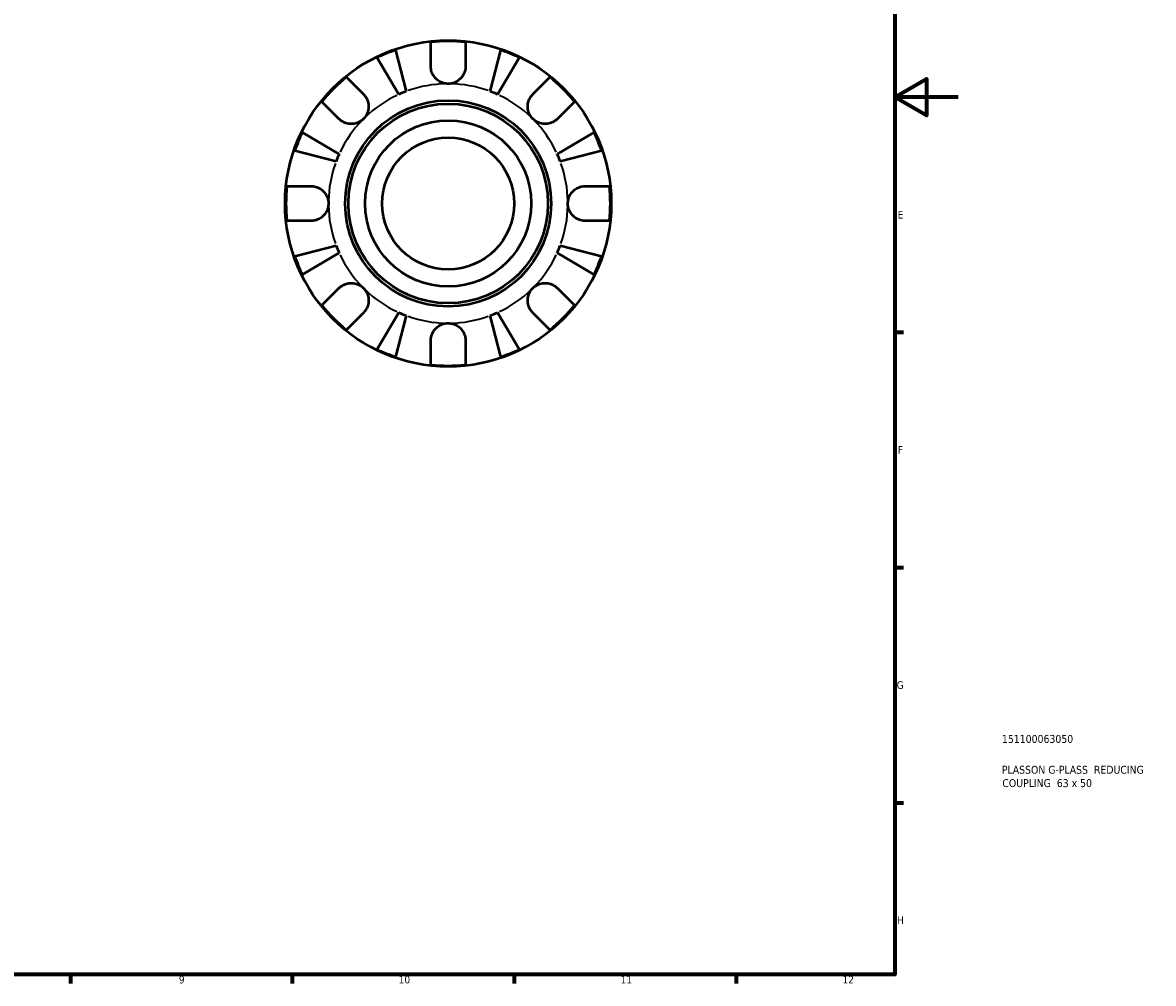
# Model space of a CAD drawing. Header units: millimetres. Extents: x 0 to 903, y -173 to 594.
# Tile 7 of 8: x 546 to 903, y 17 to 321. Entities that reach past the tile are written whole.
import ezdxf

# ---------------------------------------------------------------- set-up
doc = ezdxf.new("R2010")
doc.units = ezdxf.units.MM
for name, color, linetype, lineweight in [('Border (ANSI)', 7, 'Continuous', 70), ('Title (ISO)', 7, 'Continuous', 50), ('Visible (ANSI)', 7, 'Continuous', 50), ('Visible Narrow (ANSI)', 7, 'Continuous', 35)]:
    doc.layers.add(name, color=color, linetype=linetype, lineweight=lineweight)
doc.styles.add('Note Text (ANSI)', font='tahoma.ttf')
doc.styles.add('Note Text (ISO)', font='tahoma.ttf')

# ---------------------------------------------------------------- blocks, each defined once
blk = doc.blocks.new('Borders Default Border')
at = {"layer": 'Border (ANSI)'}
for p, q in [((821, 222.75), (823.8, 222.75)), ((821, 148.5), (823.8, 148.5)), ((821, 74.25), (823.8, 74.25)), ((560.67, 20), (560.67, 17.2)), ((630.75, 20), (630.75, 17.2)), ((700.83, 20), (700.83, 17.2)), ((770.92, 20), (770.92, 17.2))]:
    blk.add_line(p, q, dxfattribs=at)
at = {"layer": 'Border (ANSI)', "flags": 128}
for points in [[(20, 20), (20, 574), (821, 574), (821, 20), (20, 20)], [(841, 297), (821, 297), (831, 302.77), (831, 291.23), (821, 297)]]:
    blk.add_lwpolyline(points, dxfattribs=at)
at = {"layer": 'Border (ANSI)', "color": 5, "true_color": 0x0000ff, "char_height": 2.4, "attachment_point": 7, "style": 'Note Text (ANSI)'}
for s, insert in [('E', (821.91, 258.68)), ('F', (821.98, 184.43)), ('G', (821.6, 110.13)), ('H', (821.73, 35.93)), ('9', (594.92, 17.15)), ('10', (664.35, 17.15)), ('11', (734.43, 17.2)), ('12', (804.52, 17.2))]:
    blk.add_mtext(s, dxfattribs=dict(at, insert=insert))
blk = doc.blocks.new('Title Blocks ISO')
at = {"layer": 'Title (ISO)', "color": 232, "true_color": 0xca0064, "style": 'Note Text (ISO)'}
for tag, p in [('PART_NUMBER_001', (33.84, 73.13)), ('DESCRIPTION_001', (33.84, 63.4)), ('DESCRIPTION_002', (33.98, 59.18))]:
    blk.add_attdef(tag, p, '', height=2.5, dxfattribs=at)

msp = doc.modelspace()

# ---------------------------------------------------------------- linework, layer by layer
at = {"layer": 'Visible (ANSI)'}
for p, q in [((674.49, 306.71), (674.49, 314.36)), ((685.45, 314.36), (685.45, 306.71)), ((663.3, 311.86), (666.68, 298.81)), ((693.26, 298.81), (696.64, 311.86)), ((664.35, 297.85), (657.51, 309.46)), ((702.43, 309.46), (695.59, 297.85)), ((647.83, 303.31), (653.24, 297.91)), ((706.7, 297.91), (712.11, 303.31)), ((645.49, 290.16), (640.08, 295.56)), ((719.86, 295.56), (714.45, 290.16)), ((633.93, 285.89), (645.55, 279.05)), ((714.39, 279.05), (726.01, 285.89)), ((644.58, 276.72), (631.53, 280.1)), ((728.41, 280.1), (715.36, 276.72)), ((629.04, 268.91), (636.69, 268.91)), ((723.25, 268.91), (730.9, 268.91)), ((636.69, 257.95), (629.04, 257.95)), ((730.9, 257.95), (723.25, 257.95)), ((631.53, 246.76), (644.58, 250.13)), ((715.36, 250.13), (728.41, 246.76)), ((645.55, 247.81), (633.93, 240.96)), ((726.01, 240.96), (714.39, 247.81)), ((640.08, 231.29), (645.49, 236.7)), ((714.45, 236.7), (719.86, 231.29)), ((653.24, 228.95), (647.83, 223.54)), ((657.51, 217.39), (664.35, 229.01)), ((695.59, 229.01), (702.43, 217.39)), ((712.11, 223.54), (706.7, 228.95)), ((666.68, 228.04), (663.3, 214.99)), ((696.64, 214.99), (693.26, 228.04)), ((674.49, 212.5), (674.49, 220.15)), ((685.45, 220.15), (685.45, 212.5))]:
    msp.add_line(p, q, dxfattribs=at)
for radius in [51.5, 32.53, 31.5, 26.25, 20.83]:
    msp.add_circle((679.97, 263.43), radius, dxfattribs=at)
for radius, start, end in [(51.22, 83.8586, 96.1414), (51.22, 108.9901, 116.0099), (51.22, 63.9901, 71.0099), (51.22, 128.8586, 141.1414), (51.22, 38.8586, 51.1414), (37.8, 110.5898, 114.4102), (37.8, 65.5898, 69.4102), (51.22, 153.9901, 161.0099), (51.22, 18.9901, 26.0099), (37.8, 155.5898, 159.4102), (37.8, 20.5898, 24.4102), (51.22, 173.8586, 186.1414), (51.22, 353.8586, 6.1414), (37.8, 200.5898, 204.4102), (37.8, 335.5898, 339.4102), (51.22, 198.9901, 206.0099), (51.22, 333.9901, 341.0099), (51.22, 218.8586, 231.1414), (37.8, 245.5898, 249.4102), (37.8, 290.5898, 294.4102), (51.22, 308.8586, 321.1414), (51.22, 243.9901, 251.0099), (51.22, 288.9901, 296.0099), (51.22, 263.8586, 276.1414)]:
    msp.add_arc((679.97, 263.43), radius, start, end, dxfattribs=at)
for points, knots in [([(679.97, 301.23), (679.46, 301.23), (678.96, 301.3), (677.87, 301.61), (677.31, 301.87), (676.35, 302.55), (675.95, 302.94), (675.32, 303.77), (675.08, 304.19), (674.79, 304.9), (674.7, 305.18), (674.57, 305.72), (674.53, 305.97), (674.5, 306.39), (674.49, 306.55), (674.49, 306.71)], [0, 0, 0, 0, 0.1523969, 0.1523969, 0.3375112, 0.3375112, 0.5056419, 0.5056419, 0.6517024, 0.6517024, 0.7431084, 0.7431084, 0.8255616, 0.8255616, 0.8775474, 0.8775474, 0.8775474, 0.8775474]), ([(685.45, 306.71), (685.45, 306.45), (685.43, 306.19), (685.36, 305.68), (685.3, 305.42), (685.14, 304.85), (685.01, 304.54), (684.59, 303.69), (684.22, 303.19), (683.28, 302.29), (682.71, 301.91), (681.41, 301.37), (680.7, 301.23), (679.97, 301.23)], [-0.8875052, -0.8875052, -0.8875052, -0.8875052, -0.8017306, -0.8017306, -0.7174906, -0.7174906, -0.6120124, -0.6120124, -0.4235191, -0.4235191, -0.2176208, -0.2176208, 0, 0, 0, 0]), ([(653.24, 297.91), (653.35, 297.8), (653.46, 297.68), (653.78, 297.29), (653.98, 297), (654.35, 296.35), (654.5, 295.99), (654.77, 295.08), (654.85, 294.53), (654.84, 293.27), (654.7, 292.59), (654.16, 291.28), (653.75, 290.67), (653.24, 290.16)], [-0.8825882, -0.8825882, -0.8825882, -0.8825882, -0.8313188, -0.8313188, -0.7175115, -0.7175115, -0.5966372, -0.5966372, -0.4253706, -0.4253706, -0.2174497, -0.2174497, 0, 0, 0, 0]), ([(706.7, 290.16), (706.41, 290.45), (706.15, 290.77), (705.69, 291.5), (705.5, 291.9), (705.18, 292.89), (705.09, 293.48), (705.1, 294.64), (705.19, 295.2), (705.48, 296.09), (705.64, 296.44), (706, 297.08), (706.21, 297.37), (706.53, 297.73), (706.61, 297.82), (706.7, 297.91)], [0, 0, 0, 0, 0.1244062, 0.1244062, 0.2573758, 0.2573758, 0.4364064, 0.4364064, 0.6067469, 0.6067469, 0.7254747, 0.7254747, 0.8401791, 0.8401791, 0.8811518, 0.8811518, 0.8811518, 0.8811518]), ([(653.24, 290.16), (652.95, 289.86), (652.62, 289.6), (651.9, 289.15), (651.49, 288.96), (650.5, 288.64), (649.91, 288.55), (648.76, 288.56), (648.2, 288.65), (647.31, 288.94), (646.96, 289.09), (646.32, 289.46), (646.03, 289.67), (645.67, 289.98), (645.58, 290.07), (645.49, 290.16)], [0, 0, 0, 0, 0.1244062, 0.1244062, 0.2573758, 0.2573758, 0.4364064, 0.4364064, 0.6067469, 0.6067469, 0.7254747, 0.7254747, 0.8401791, 0.8401791, 0.8811518, 0.8811518, 0.8811518, 0.8811518]), ([(714.45, 290.16), (714.34, 290.05), (714.22, 289.94), (713.84, 289.61), (713.54, 289.41), (712.89, 289.05), (712.54, 288.9), (711.63, 288.62), (711.07, 288.54), (709.81, 288.56), (709.13, 288.7), (707.82, 289.24), (707.21, 289.64), (706.7, 290.16)], [-0.8825882, -0.8825882, -0.8825882, -0.8825882, -0.8313188, -0.8313188, -0.7175115, -0.7175115, -0.5966372, -0.5966372, -0.4253706, -0.4253706, -0.2174497, -0.2174497, 0, 0, 0, 0]), ([(636.69, 268.91), (636.88, 268.91), (637.07, 268.9), (637.58, 268.84), (637.9, 268.78), (638.58, 268.59), (638.92, 268.45), (639.76, 268), (640.22, 267.66), (641.1, 266.75), (641.48, 266.17), (642.03, 264.87), (642.17, 264.15), (642.17, 263.43)], [-0.8764491, -0.8764491, -0.8764491, -0.8764491, -0.8146322, -0.8146322, -0.7114626, -0.7114626, -0.5965347, -0.5965347, -0.4233389, -0.4233389, -0.2170999, -0.2170999, 0, 0, 0, 0]), ([(717.77, 263.43), (717.77, 263.91), (717.83, 264.39), (718.1, 265.38), (718.32, 265.87), (718.97, 266.92), (719.46, 267.44), (720.39, 268.13), (720.79, 268.35), (721.52, 268.64), (721.85, 268.74), (722.51, 268.87), (722.85, 268.9), (723.21, 268.91), (723.23, 268.91), (723.25, 268.91)], [-3.8069636, -3.8069636, -3.8069636, -3.8069636, -3.6614952, -3.6614952, -3.5009101, -3.5009101, -3.2876159, -3.2876159, -3.1467889, -3.1467889, -3.0396524, -3.0396524, -2.9271291, -2.9271291, -2.9205248, -2.9205248, -2.9205248, -2.9205248]), ([(642.17, 263.43), (642.17, 262.94), (642.11, 262.46), (641.84, 261.48), (641.62, 260.98), (640.97, 259.93), (640.48, 259.41), (639.55, 258.73), (639.15, 258.51), (638.41, 258.21), (638.09, 258.12), (637.43, 257.99), (637.08, 257.95), (636.73, 257.95), (636.71, 257.95), (636.69, 257.95)], [-3.8069636, -3.8069636, -3.8069636, -3.8069636, -3.6614952, -3.6614952, -3.5009101, -3.5009101, -3.2876159, -3.2876159, -3.1467889, -3.1467889, -3.0396524, -3.0396524, -2.9271291, -2.9271291, -2.9205248, -2.9205248, -2.9205248, -2.9205248]), ([(723.25, 257.95), (723.06, 257.95), (722.87, 257.96), (722.36, 258.01), (722.04, 258.07), (721.36, 258.27), (721.02, 258.41), (720.18, 258.85), (719.72, 259.2), (718.84, 260.1), (718.46, 260.68), (717.91, 261.99), (717.77, 262.7), (717.77, 263.43)], [-0.8764491, -0.8764491, -0.8764491, -0.8764491, -0.8146322, -0.8146322, -0.7114626, -0.7114626, -0.5965347, -0.5965347, -0.4233389, -0.4233389, -0.2170999, -0.2170999, 0, 0, 0, 0]), ([(645.49, 236.7), (645.6, 236.81), (645.72, 236.91), (646.1, 237.24), (646.4, 237.44), (647.05, 237.8), (647.4, 237.96), (648.31, 238.23), (648.87, 238.31), (650.13, 238.29), (650.81, 238.16), (652.12, 237.62), (652.73, 237.21), (653.24, 236.7)], [-0.8825882, -0.8825882, -0.8825882, -0.8825882, -0.8313188, -0.8313188, -0.7175115, -0.7175115, -0.5966372, -0.5966372, -0.4253706, -0.4253706, -0.2174497, -0.2174497, 0, 0, 0, 0]), ([(653.24, 236.7), (653.53, 236.41), (653.79, 236.08), (654.25, 235.35), (654.44, 234.95), (654.76, 233.96), (654.85, 233.37), (654.84, 232.21), (654.75, 231.66), (654.46, 230.77), (654.3, 230.42), (653.94, 229.78), (653.73, 229.49), (653.41, 229.13), (653.33, 229.04), (653.24, 228.95)], [0, 0, 0, 0, 0.1244062, 0.1244062, 0.2573758, 0.2573758, 0.4364064, 0.4364064, 0.6067469, 0.6067469, 0.7254747, 0.7254747, 0.8401791, 0.8401791, 0.8811518, 0.8811518, 0.8811518, 0.8811518]), ([(706.7, 228.95), (706.59, 229.06), (706.48, 229.17), (706.16, 229.56), (705.95, 229.85), (705.59, 230.5), (705.44, 230.86), (705.17, 231.77), (705.09, 232.33), (705.1, 233.59), (705.24, 234.27), (705.78, 235.58), (706.19, 236.19), (706.7, 236.7)], [-0.8825882, -0.8825882, -0.8825882, -0.8825882, -0.8313188, -0.8313188, -0.7175115, -0.7175115, -0.5966372, -0.5966372, -0.4253706, -0.4253706, -0.2174497, -0.2174497, 0, 0, 0, 0]), ([(706.7, 236.7), (706.99, 236.99), (707.32, 237.25), (708.04, 237.71), (708.45, 237.89), (709.43, 238.22), (710.03, 238.31), (711.18, 238.3), (711.74, 238.21), (712.63, 237.92), (712.98, 237.76), (713.62, 237.39), (713.91, 237.18), (714.27, 236.87), (714.36, 236.79), (714.45, 236.7)], [0, 0, 0, 0, 0.1244062, 0.1244062, 0.2573758, 0.2573758, 0.4364064, 0.4364064, 0.6067469, 0.6067469, 0.7254747, 0.7254747, 0.8401791, 0.8401791, 0.8811518, 0.8811518, 0.8811518, 0.8811518]), ([(674.49, 220.15), (674.49, 220.34), (674.5, 220.53), (674.55, 221.04), (674.62, 221.36), (674.81, 222.03), (674.95, 222.38), (675.39, 223.22), (675.74, 223.68), (676.65, 224.56), (677.22, 224.94), (678.53, 225.48), (679.25, 225.63), (679.97, 225.63)], [-0.8764491, -0.8764491, -0.8764491, -0.8764491, -0.8146322, -0.8146322, -0.7114626, -0.7114626, -0.5965347, -0.5965347, -0.4233389, -0.4233389, -0.2170999, -0.2170999, 0, 0, 0, 0]), ([(679.97, 225.63), (680.45, 225.63), (680.94, 225.56), (681.92, 225.3), (682.41, 225.08), (683.47, 224.43), (683.99, 223.94), (684.67, 223.01), (684.89, 222.61), (685.18, 221.87), (685.28, 221.55), (685.41, 220.88), (685.45, 220.54), (685.45, 220.19), (685.45, 220.17), (685.45, 220.15)], [-3.8069636, -3.8069636, -3.8069636, -3.8069636, -3.6614952, -3.6614952, -3.5009101, -3.5009101, -3.2876159, -3.2876159, -3.1467889, -3.1467889, -3.0396524, -3.0396524, -2.9271291, -2.9271291, -2.9205248, -2.9205248, -2.9205248, -2.9205248])]:
    msp.add_open_spline(points, degree=3, knots=knots, dxfattribs=at)
at = {"layer": 'Visible Narrow (ANSI)'}
for start, end in [(91.0295, 109.5603), (70.4397, 88.9705), (115.4397, 133.9705), (46.0295, 64.5603), (136.0295, 154.5603), (25.4397, 43.9705), (160.4397, 178.9705), (1.0295, 19.5603), (181.0295, 199.5603), (340.4397, 358.9705), (205.4397, 223.9705), (316.0295, 334.5603), (226.0295, 244.5603), (295.4397, 313.9705), (250.4397, 268.9705), (271.0295, 289.5603)]:
    msp.add_arc((679.97, 263.43), 37.8, start, end, dxfattribs=at)

# ---------------------------------------------------------------- block references
msp.add_blockref('Borders Default Border', (0, 0))
msp.add_blockref('Title Blocks ISO', (821, 20)).add_auto_attribs({'PART_NUMBER_001': '151100063050', 'DESCRIPTION_001': 'PLASSON G-PLASS  REDUCING', 'DESCRIPTION_002': 'COUPLING  63 x 50'})

doc.saveas('drawing.dxf')
